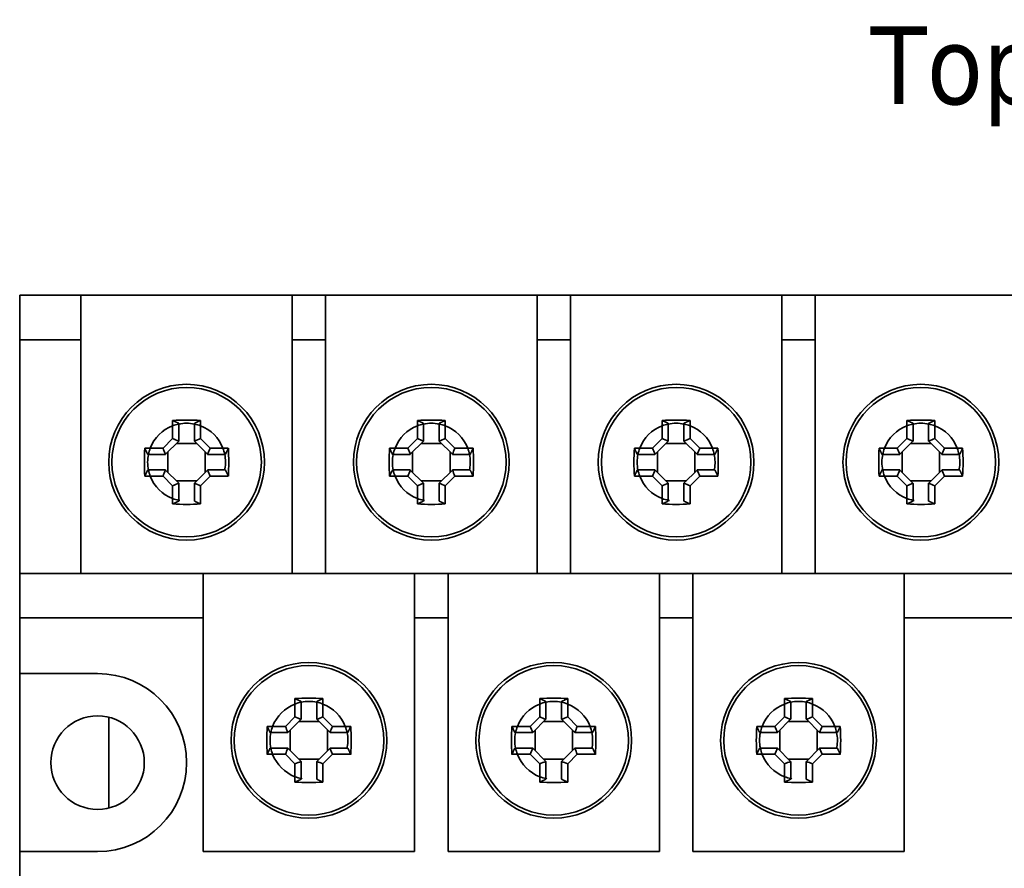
# Model space of a CAD drawing. Header units: millimetres. Extents: x 279 to 469, y 92 to 250.
# Tile 3 of 6: x 279 to 323, y 212 to 250. Entities that reach past the tile are written whole.
import ezdxf

# ---------------------------------------------------------------- set-up
doc = ezdxf.new("R2010")
doc.units = ezdxf.units.MM
for name, color, linetype, lineweight in [('Symbol (ISO)', 7, 'Continuous', 25), ('Visible (ISO)', 7, 'Continuous', 35), ('Visible Narrow (ISO)', 7, 'Continuous', 35)]:
    doc.layers.add(name, color=color, linetype=linetype, lineweight=lineweight)
doc.styles.add('Label Text (ISO)', font='TAHOMA.TTF')

msp = doc.modelspace()

# ---------------------------------------------------------------- linework, layer by layer
at = {"layer": 'Visible (ISO)'}
for p, q in [((281.585, 237.862), (278.835, 237.862)), ((281.585, 237.862), (291.085, 237.862)), ((292.585, 237.862), (291.085, 237.862)), ((292.585, 237.862), (302.085, 237.862)), ((303.585, 237.862), (302.085, 237.862)), ((303.585, 237.862), (313.085, 237.862)), ((314.585, 237.862), (313.085, 237.862)), ((314.585, 237.862), (324.085, 237.862)), ((278.835, 225.362), (278.835, 235.862)), ((281.585, 225.362), (281.585, 235.862)), ((291.085, 235.862), (291.085, 225.362)), ((292.585, 225.362), (292.585, 235.862)), ((302.085, 235.862), (302.085, 225.362)), ((303.585, 225.362), (303.585, 235.862)), ((313.085, 235.862), (313.085, 225.362)), ((314.585, 225.362), (314.585, 235.862)), ((285.706, 231.421), (285.706, 232.238)), ((285.985, 232.11), (285.985, 231.312)), ((286.685, 231.312), (286.685, 232.11)), ((286.963, 232.238), (286.963, 231.421)), ((296.706, 231.421), (296.706, 232.238)), ((296.985, 232.11), (296.985, 231.312)), ((297.685, 231.312), (297.685, 232.11)), ((297.963, 232.238), (297.963, 231.421)), ((307.706, 231.421), (307.706, 232.238)), ((307.985, 232.11), (307.985, 231.312)), ((308.685, 231.312), (308.685, 232.11)), ((308.963, 232.238), (308.963, 231.421)), ((318.706, 231.421), (318.706, 232.238)), ((318.985, 232.11), (318.985, 231.312)), ((319.685, 231.312), (319.685, 232.11)), ((319.963, 232.238), (319.963, 231.421)), ((284.459, 230.991), (285.276, 230.991)), ((285.276, 230.991), (285.706, 231.421)), ((285.981, 231.308), (285.389, 230.716)), ((286.795, 231.202), (285.875, 231.202)), ((286.689, 231.308), (286.685, 231.312)), ((287.281, 230.716), (286.689, 231.308)), ((286.963, 231.421), (287.394, 230.991)), ((287.394, 230.991), (288.211, 230.991)), ((295.459, 230.991), (296.276, 230.991)), ((296.276, 230.991), (296.706, 231.421)), ((296.981, 231.308), (296.389, 230.716)), ((297.795, 231.202), (296.875, 231.202)), ((297.689, 231.308), (297.685, 231.312)), ((298.281, 230.716), (297.689, 231.308)), ((297.963, 231.421), (298.394, 230.991)), ((298.394, 230.991), (299.211, 230.991)), ((306.459, 230.991), (307.276, 230.991)), ((307.276, 230.991), (307.706, 231.421)), ((307.981, 231.308), (307.389, 230.716)), ((308.795, 231.202), (307.875, 231.202)), ((308.689, 231.308), (308.685, 231.312)), ((309.281, 230.716), (308.689, 231.308)), ((308.963, 231.421), (309.394, 230.991)), ((309.394, 230.991), (310.211, 230.991)), ((317.459, 230.991), (318.276, 230.991)), ((318.276, 230.991), (318.706, 231.421)), ((318.981, 231.308), (318.389, 230.716)), ((319.795, 231.202), (318.875, 231.202)), ((319.689, 231.308), (319.685, 231.312)), ((320.281, 230.716), (319.689, 231.308)), ((319.963, 231.421), (320.394, 230.991)), ((320.394, 230.991), (321.211, 230.991)), ((285.385, 230.712), (284.587, 230.712)), ((285.389, 230.716), (285.385, 230.712)), ((285.495, 230.822), (285.495, 229.902)), ((287.175, 229.902), (287.175, 230.822)), ((288.082, 230.712), (287.285, 230.712)), ((296.385, 230.712), (295.587, 230.712)), ((296.389, 230.716), (296.385, 230.712)), ((296.495, 230.822), (296.495, 229.902)), ((298.175, 229.902), (298.175, 230.822)), ((299.082, 230.712), (298.285, 230.712)), ((307.385, 230.712), (306.587, 230.712)), ((307.389, 230.716), (307.385, 230.712)), ((307.495, 230.822), (307.495, 229.902)), ((309.175, 229.902), (309.175, 230.822)), ((310.082, 230.712), (309.285, 230.712)), ((318.385, 230.712), (317.587, 230.712)), ((318.389, 230.716), (318.385, 230.712)), ((318.495, 230.822), (318.495, 229.902)), ((320.175, 229.902), (320.175, 230.822)), ((321.082, 230.712), (320.285, 230.712)), ((285.276, 229.734), (284.459, 229.734)), ((284.587, 230.012), (285.385, 230.012)), ((285.706, 229.303), (285.276, 229.734)), ((285.389, 230.008), (285.981, 229.416)), ((286.689, 229.416), (287.281, 230.008)), ((287.394, 229.734), (286.963, 229.303)), ((287.281, 230.008), (287.285, 230.012)), ((287.285, 230.012), (288.082, 230.012)), ((288.211, 229.734), (287.394, 229.734)), ((296.276, 229.734), (295.459, 229.734)), ((295.587, 230.012), (296.385, 230.012)), ((296.706, 229.303), (296.276, 229.734)), ((296.389, 230.008), (296.981, 229.416)), ((297.689, 229.416), (298.281, 230.008)), ((298.394, 229.734), (297.963, 229.303)), ((298.281, 230.008), (298.285, 230.012)), ((298.285, 230.012), (299.082, 230.012)), ((299.211, 229.734), (298.394, 229.734)), ((307.276, 229.734), (306.459, 229.734)), ((306.587, 230.012), (307.385, 230.012)), ((307.706, 229.303), (307.276, 229.734)), ((307.389, 230.008), (307.981, 229.416)), ((308.689, 229.416), (309.281, 230.008)), ((309.394, 229.734), (308.963, 229.303)), ((309.281, 230.008), (309.285, 230.012)), ((309.285, 230.012), (310.082, 230.012)), ((310.211, 229.734), (309.394, 229.734)), ((318.276, 229.734), (317.459, 229.734)), ((317.587, 230.012), (318.385, 230.012)), ((318.706, 229.303), (318.276, 229.734)), ((318.389, 230.008), (318.981, 229.416)), ((319.689, 229.416), (320.281, 230.008)), ((320.394, 229.734), (319.963, 229.303)), ((320.281, 230.008), (320.285, 230.012)), ((320.285, 230.012), (321.082, 230.012)), ((321.211, 229.734), (320.394, 229.734)), ((285.706, 228.486), (285.706, 229.303)), ((285.875, 229.522), (286.795, 229.522)), ((285.981, 229.416), (285.985, 229.412)), ((285.985, 229.412), (285.985, 228.615)), ((286.685, 228.615), (286.685, 229.412)), ((286.963, 229.303), (286.963, 228.486)), ((296.706, 228.486), (296.706, 229.303)), ((296.875, 229.522), (297.795, 229.522)), ((296.981, 229.416), (296.985, 229.412)), ((296.985, 229.412), (296.985, 228.615)), ((297.685, 228.615), (297.685, 229.412)), ((297.963, 229.303), (297.963, 228.486)), ((307.706, 228.486), (307.706, 229.303)), ((307.875, 229.522), (308.795, 229.522)), ((307.981, 229.416), (307.985, 229.412)), ((307.985, 229.412), (307.985, 228.615)), ((308.685, 228.615), (308.685, 229.412)), ((308.963, 229.303), (308.963, 228.486)), ((318.706, 228.486), (318.706, 229.303)), ((318.875, 229.522), (319.795, 229.522)), ((318.981, 229.416), (318.985, 229.412)), ((318.985, 229.412), (318.985, 228.615)), ((319.685, 228.615), (319.685, 229.412)), ((319.963, 229.303), (319.963, 228.486)), ((287.085, 225.362), (278.835, 225.362)), ((287.085, 225.362), (296.585, 225.362)), ((298.085, 225.362), (296.585, 225.362)), ((298.085, 225.362), (307.585, 225.362)), ((309.085, 225.362), (307.585, 225.362)), ((309.085, 225.362), (318.585, 225.362)), ((326.835, 225.362), (318.585, 225.362)), ((278.835, 220.862), (278.835, 223.362)), ((287.085, 212.862), (287.085, 223.362)), ((296.585, 223.362), (296.585, 212.862)), ((298.085, 212.862), (298.085, 223.362)), ((307.585, 223.362), (307.585, 212.862)), ((309.085, 212.862), (309.085, 223.362)), ((318.585, 223.362), (318.585, 212.862)), ((278.835, 220.862), (282.335, 220.862)), ((278.835, 212.862), (278.835, 220.862)), ((291.206, 218.921), (291.206, 219.738)), ((291.485, 219.61), (291.485, 218.812)), ((292.185, 218.812), (292.185, 219.61)), ((292.463, 219.738), (292.463, 218.921)), ((302.206, 218.921), (302.206, 219.738)), ((302.485, 219.61), (302.485, 218.812)), ((303.185, 218.812), (303.185, 219.61)), ((303.463, 219.738), (303.463, 218.921)), ((313.206, 218.921), (313.206, 219.738)), ((313.485, 219.61), (313.485, 218.812)), ((314.185, 218.812), (314.185, 219.61)), ((314.463, 219.738), (314.463, 218.921)), ((282.835, 218.902), (282.835, 214.823)), ((290.776, 218.491), (291.206, 218.921)), ((291.481, 218.808), (290.889, 218.216)), ((292.295, 218.702), (291.375, 218.702)), ((292.189, 218.808), (292.185, 218.812)), ((292.781, 218.216), (292.189, 218.808)), ((292.463, 218.921), (292.894, 218.491)), ((301.776, 218.491), (302.206, 218.921)), ((302.481, 218.808), (301.889, 218.216)), ((303.295, 218.702), (302.375, 218.702)), ((303.189, 218.808), (303.185, 218.812)), ((303.781, 218.216), (303.189, 218.808)), ((303.463, 218.921), (303.894, 218.491)), ((312.776, 218.491), (313.206, 218.921)), ((313.481, 218.808), (312.889, 218.216)), ((314.295, 218.702), (313.375, 218.702)), ((314.189, 218.808), (314.185, 218.812)), ((314.781, 218.216), (314.189, 218.808)), ((314.463, 218.921), (314.894, 218.491)), ((289.959, 218.491), (290.776, 218.491)), ((290.885, 218.212), (290.087, 218.212)), ((290.889, 218.216), (290.885, 218.212)), ((290.995, 218.322), (290.995, 217.402)), ((292.675, 217.402), (292.675, 218.322)), ((293.582, 218.212), (292.785, 218.212)), ((292.894, 218.491), (293.711, 218.491)), ((300.959, 218.491), (301.776, 218.491)), ((301.885, 218.212), (301.087, 218.212)), ((301.889, 218.216), (301.885, 218.212)), ((301.995, 218.322), (301.995, 217.402)), ((303.675, 217.402), (303.675, 218.322)), ((304.582, 218.212), (303.785, 218.212)), ((303.894, 218.491), (304.711, 218.491)), ((311.959, 218.491), (312.776, 218.491)), ((312.885, 218.212), (312.087, 218.212)), ((312.889, 218.216), (312.885, 218.212)), ((312.995, 218.322), (312.995, 217.402)), ((314.675, 217.402), (314.675, 218.322)), ((315.582, 218.212), (314.785, 218.212)), ((314.894, 218.491), (315.711, 218.491)), ((290.087, 217.512), (290.885, 217.512)), ((290.889, 217.508), (291.481, 216.916)), ((292.189, 216.916), (292.781, 217.508)), ((292.781, 217.508), (292.785, 217.512)), ((292.785, 217.512), (293.582, 217.512)), ((301.087, 217.512), (301.885, 217.512)), ((301.889, 217.508), (302.481, 216.916)), ((303.189, 216.916), (303.781, 217.508)), ((303.781, 217.508), (303.785, 217.512)), ((303.785, 217.512), (304.582, 217.512)), ((312.087, 217.512), (312.885, 217.512)), ((312.889, 217.508), (313.481, 216.916)), ((314.189, 216.916), (314.781, 217.508)), ((314.781, 217.508), (314.785, 217.512)), ((314.785, 217.512), (315.582, 217.512)), ((290.776, 217.234), (289.959, 217.234)), ((291.206, 216.803), (290.776, 217.234)), ((291.375, 217.022), (292.295, 217.022)), ((291.481, 216.916), (291.485, 216.912)), ((291.485, 216.912), (291.485, 216.115)), ((292.185, 216.115), (292.185, 216.912)), ((292.894, 217.234), (292.463, 216.803)), ((293.711, 217.234), (292.894, 217.234)), ((301.776, 217.234), (300.959, 217.234)), ((302.206, 216.803), (301.776, 217.234)), ((302.375, 217.022), (303.295, 217.022)), ((302.481, 216.916), (302.485, 216.912)), ((302.485, 216.912), (302.485, 216.115)), ((303.185, 216.115), (303.185, 216.912)), ((303.894, 217.234), (303.463, 216.803)), ((304.711, 217.234), (303.894, 217.234)), ((312.776, 217.234), (311.959, 217.234)), ((313.206, 216.803), (312.776, 217.234)), ((313.375, 217.022), (314.295, 217.022)), ((313.481, 216.916), (313.485, 216.912)), ((313.485, 216.912), (313.485, 216.115)), ((314.185, 216.115), (314.185, 216.912)), ((314.894, 217.234), (314.463, 216.803)), ((315.711, 217.234), (314.894, 217.234)), ((291.206, 215.986), (291.206, 216.803)), ((292.463, 216.803), (292.463, 215.986)), ((302.206, 215.986), (302.206, 216.803)), ((303.463, 216.803), (303.463, 215.986)), ((313.206, 215.986), (313.206, 216.803)), ((314.463, 216.803), (314.463, 215.986)), ((278.835, 172.362), (278.835, 212.862)), ((282.335, 212.862), (278.835, 212.862)), ((296.585, 212.862), (287.085, 212.862)), ((307.585, 212.862), (298.085, 212.862)), ((318.585, 212.862), (309.085, 212.862))]:
    msp.add_line(p, q, dxfattribs=at)
for centre, radius in [((286.335, 230.362), 3.5), ((286.335, 230.362), 3.36), ((297.335, 230.362), 3.5), ((297.335, 230.362), 3.36), ((308.335, 230.362), 3.5), ((308.335, 230.362), 3.36), ((319.335, 230.362), 3.5), ((319.335, 230.362), 3.36), ((291.835, 217.862), 3.5), ((302.835, 217.862), 3.5), ((313.835, 217.862), 3.5), ((291.835, 217.862), 3.36), ((302.835, 217.862), 3.36), ((313.835, 217.862), 3.36), ((282.335, 216.862), 2.1)]:
    msp.add_circle(centre, radius, dxfattribs=at)
msp.add_arc((282.335, 216.862), 4, 270, 90, dxfattribs=at)
for centre, major_axis in [((286.335, 229.671), (-5.176, 0)), ((297.335, 229.671), (-5.176, 0)), ((308.335, 229.671), (-5.176, 0)), ((319.335, 229.671), (-5.176, 0)), ((287.026, 230.362), (0, -5.176)), ((285.644, 230.362), (0, 5.176)), ((298.026, 230.362), (0, -5.176)), ((296.644, 230.362), (0, 5.176)), ((309.026, 230.362), (0, -5.176)), ((307.644, 230.362), (0, 5.176)), ((320.026, 230.362), (0, -5.176)), ((318.644, 230.362), (0, 5.176)), ((286.335, 231.053), (5.176, 0)), ((297.335, 231.053), (5.176, 0)), ((308.335, 231.053), (5.176, 0)), ((319.335, 231.053), (5.176, 0)), ((291.835, 217.171), (-5.176, 0)), ((302.835, 217.171), (-5.176, 0)), ((313.835, 217.171), (-5.176, 0)), ((292.526, 217.862), (0, -5.176)), ((291.144, 217.862), (0, 5.176)), ((303.526, 217.862), (0, -5.176)), ((302.144, 217.862), (0, 5.176)), ((314.526, 217.862), (0, -5.176)), ((313.144, 217.862), (0, 5.176)), ((291.835, 218.553), (5.176, 0)), ((302.835, 218.553), (5.176, 0)), ((313.835, 218.553), (5.176, 0))]:
    msp.add_ellipse(centre, major_axis=major_axis, ratio=0.499722, start_param=4.590662, end_param=4.834116, dxfattribs=at)
for points, knots in [([(278.835, 237.862), (278.835, 237.862), (278.835, 237.862), (278.835, 237.681), (278.835, 237.568), (278.835, 237.337), (278.835, 237.186), (278.835, 236.812), (278.835, 236.61), (278.835, 236.242), (278.835, 236.049), (278.835, 235.862)], [0, 0, 0, 0, 0.0834025, 0.0834025, 0.1459704, 0.1459704, 0.2198863, 0.2198863, 0.3072906, 0.3072906, 0.412336, 0.412336, 0.412336, 0.412336]), ([(281.585, 235.862), (281.585, 236.113), (281.585, 236.386), (281.585, 236.928), (281.585, 237.108), (281.585, 237.387), (281.585, 237.516), (281.585, 237.731), (281.585, 237.787), (281.585, 237.862), (281.585, 237.862), (281.585, 237.862)], [0, 0, 0, 0, 0.0753259, 0.0753259, 0.1448163, 0.1448163, 0.2317696, 0.2317696, 0.3339496, 0.3339496, 0.4869868, 0.4869868, 0.4869868, 0.4869868]), ([(291.085, 237.862), (291.085, 237.862), (291.085, 237.862), (291.085, 237.681), (291.085, 237.568), (291.085, 237.337), (291.085, 237.186), (291.085, 236.812), (291.085, 236.61), (291.085, 236.242), (291.085, 236.049), (291.085, 235.862)], [0, 0, 0, 0, 0.0834025, 0.0834025, 0.1459704, 0.1459704, 0.2198863, 0.2198863, 0.3072906, 0.3072906, 0.412336, 0.412336, 0.412336, 0.412336]), ([(292.585, 235.862), (292.585, 236.113), (292.585, 236.386), (292.585, 236.928), (292.585, 237.108), (292.585, 237.387), (292.585, 237.516), (292.585, 237.731), (292.585, 237.787), (292.585, 237.862), (292.585, 237.862), (292.585, 237.862)], [0, 0, 0, 0, 0.0753259, 0.0753259, 0.1448163, 0.1448163, 0.2317696, 0.2317696, 0.3339496, 0.3339496, 0.4869868, 0.4869868, 0.4869868, 0.4869868]), ([(302.085, 237.862), (302.085, 237.862), (302.085, 237.862), (302.085, 237.681), (302.085, 237.568), (302.085, 237.337), (302.085, 237.186), (302.085, 236.812), (302.085, 236.61), (302.085, 236.242), (302.085, 236.049), (302.085, 235.862)], [0, 0, 0, 0, 0.0834025, 0.0834025, 0.1459704, 0.1459704, 0.2198863, 0.2198863, 0.3072906, 0.3072906, 0.412336, 0.412336, 0.412336, 0.412336]), ([(303.585, 235.862), (303.585, 236.113), (303.585, 236.386), (303.585, 236.928), (303.585, 237.108), (303.585, 237.387), (303.585, 237.516), (303.585, 237.731), (303.585, 237.787), (303.585, 237.862), (303.585, 237.862), (303.585, 237.862)], [0, 0, 0, 0, 0.0753259, 0.0753259, 0.1448163, 0.1448163, 0.2317696, 0.2317696, 0.3339496, 0.3339496, 0.4869868, 0.4869868, 0.4869868, 0.4869868]), ([(313.085, 237.862), (313.085, 237.862), (313.085, 237.862), (313.085, 237.681), (313.085, 237.568), (313.085, 237.337), (313.085, 237.186), (313.085, 236.812), (313.085, 236.61), (313.085, 236.242), (313.085, 236.049), (313.085, 235.862)], [0, 0, 0, 0, 0.0834025, 0.0834025, 0.1459704, 0.1459704, 0.2198863, 0.2198863, 0.3072906, 0.3072906, 0.412336, 0.412336, 0.412336, 0.412336]), ([(314.585, 235.862), (314.585, 236.113), (314.585, 236.386), (314.585, 236.928), (314.585, 237.108), (314.585, 237.387), (314.585, 237.516), (314.585, 237.731), (314.585, 237.787), (314.585, 237.862), (314.585, 237.862), (314.585, 237.862)], [0, 0, 0, 0, 0.0753259, 0.0753259, 0.1448163, 0.1448163, 0.2317696, 0.2317696, 0.3339496, 0.3339496, 0.4869868, 0.4869868, 0.4869868, 0.4869868]), ([(278.835, 225.362), (278.835, 225.362), (278.835, 225.362), (278.835, 225.181), (278.835, 225.068), (278.835, 224.837), (278.835, 224.686), (278.835, 224.312), (278.835, 224.11), (278.835, 223.742), (278.835, 223.549), (278.835, 223.362)], [0, 0, 0, 0, 0.0834025, 0.0834025, 0.1459704, 0.1459704, 0.2198863, 0.2198863, 0.3072906, 0.3072906, 0.412336, 0.412336, 0.412336, 0.412336]), ([(287.085, 223.362), (287.085, 223.613), (287.085, 223.886), (287.085, 224.428), (287.085, 224.608), (287.085, 224.887), (287.085, 225.016), (287.085, 225.231), (287.085, 225.287), (287.085, 225.362), (287.085, 225.362), (287.085, 225.362)], [0, 0, 0, 0, 0.0753259, 0.0753259, 0.1448163, 0.1448163, 0.2317696, 0.2317696, 0.3339496, 0.3339496, 0.4869868, 0.4869868, 0.4869868, 0.4869868]), ([(296.585, 225.362), (296.585, 225.362), (296.585, 225.362), (296.585, 225.181), (296.585, 225.068), (296.585, 224.837), (296.585, 224.686), (296.585, 224.312), (296.585, 224.11), (296.585, 223.742), (296.585, 223.549), (296.585, 223.362)], [0, 0, 0, 0, 0.0834025, 0.0834025, 0.1459704, 0.1459704, 0.2198863, 0.2198863, 0.3072906, 0.3072906, 0.412336, 0.412336, 0.412336, 0.412336]), ([(298.085, 223.362), (298.085, 223.613), (298.085, 223.886), (298.085, 224.428), (298.085, 224.608), (298.085, 224.887), (298.085, 225.016), (298.085, 225.231), (298.085, 225.287), (298.085, 225.362), (298.085, 225.362), (298.085, 225.362)], [0, 0, 0, 0, 0.0753259, 0.0753259, 0.1448163, 0.1448163, 0.2317696, 0.2317696, 0.3339496, 0.3339496, 0.4869868, 0.4869868, 0.4869868, 0.4869868]), ([(307.585, 225.362), (307.585, 225.362), (307.585, 225.362), (307.585, 225.181), (307.585, 225.068), (307.585, 224.837), (307.585, 224.686), (307.585, 224.312), (307.585, 224.11), (307.585, 223.742), (307.585, 223.549), (307.585, 223.362)], [0, 0, 0, 0, 0.0834025, 0.0834025, 0.1459704, 0.1459704, 0.2198863, 0.2198863, 0.3072906, 0.3072906, 0.412336, 0.412336, 0.412336, 0.412336]), ([(309.085, 223.362), (309.085, 223.613), (309.085, 223.886), (309.085, 224.428), (309.085, 224.608), (309.085, 224.887), (309.085, 225.016), (309.085, 225.231), (309.085, 225.287), (309.085, 225.362), (309.085, 225.362), (309.085, 225.362)], [0, 0, 0, 0, 0.0753259, 0.0753259, 0.1448163, 0.1448163, 0.2317696, 0.2317696, 0.3339496, 0.3339496, 0.4869868, 0.4869868, 0.4869868, 0.4869868]), ([(318.585, 225.362), (318.585, 225.362), (318.585, 225.362), (318.585, 225.181), (318.585, 225.068), (318.585, 224.837), (318.585, 224.686), (318.585, 224.312), (318.585, 224.11), (318.585, 223.742), (318.585, 223.549), (318.585, 223.362)], [0, 0, 0, 0, 0.0834025, 0.0834025, 0.1459704, 0.1459704, 0.2198863, 0.2198863, 0.3072906, 0.3072906, 0.412336, 0.412336, 0.412336, 0.412336])]:
    msp.add_open_spline(points, degree=3, knots=knots, dxfattribs=at)
for points, weights in [([(285.706, 232.238), (285.849, 232.172), (285.985, 232.11)], [1, 1.00032123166, 1]), ([(286.685, 232.11), (286.82, 232.172), (286.963, 232.238)], [1, 1.0003212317, 1]), ([(296.706, 232.238), (296.849, 232.172), (296.985, 232.11)], [1, 1.00032123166, 1]), ([(297.685, 232.11), (297.82, 232.172), (297.963, 232.238)], [1, 1.0003212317, 1]), ([(307.706, 232.238), (307.849, 232.172), (307.985, 232.11)], [1, 1.00032123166, 1]), ([(308.685, 232.11), (308.82, 232.172), (308.963, 232.238)], [1, 1.0003212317, 1]), ([(318.706, 232.238), (318.849, 232.172), (318.985, 232.11)], [1, 1.00032123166, 1]), ([(319.685, 232.11), (319.82, 232.172), (319.963, 232.238)], [1, 1.0003212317, 1]), ([(284.587, 230.712), (284.525, 230.848), (284.459, 230.991)], [1, 1.00032123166, 1]), ([(285.981, 231.308), (285.983, 231.31), (285.985, 231.312)], [0.952826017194, 0.952797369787, 0.952768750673]), ([(288.211, 230.991), (288.145, 230.848), (288.082, 230.712)], [1, 1.00032123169, 1]), ([(295.587, 230.712), (295.525, 230.848), (295.459, 230.991)], [1, 1.00032123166, 1]), ([(296.981, 231.308), (296.983, 231.31), (296.985, 231.312)], [0.952826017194, 0.952797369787, 0.952768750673]), ([(299.211, 230.991), (299.145, 230.848), (299.082, 230.712)], [1, 1.00032123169, 1]), ([(306.587, 230.712), (306.525, 230.848), (306.459, 230.991)], [1, 1.00032123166, 1]), ([(307.981, 231.308), (307.983, 231.31), (307.985, 231.312)], [0.952826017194, 0.952797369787, 0.952768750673]), ([(310.211, 230.991), (310.145, 230.848), (310.082, 230.712)], [1, 1.00032123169, 1]), ([(317.587, 230.712), (317.525, 230.848), (317.459, 230.991)], [1, 1.00032123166, 1]), ([(318.981, 231.308), (318.983, 231.31), (318.985, 231.312)], [0.952826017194, 0.952797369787, 0.952768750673]), ([(321.211, 230.991), (321.145, 230.848), (321.082, 230.712)], [1, 1.00032123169, 1]), ([(287.281, 230.716), (287.283, 230.714), (287.285, 230.712)], [0.952826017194, 0.952797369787, 0.952768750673]), ([(298.281, 230.716), (298.283, 230.714), (298.285, 230.712)], [0.952826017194, 0.952797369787, 0.952768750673]), ([(309.281, 230.716), (309.283, 230.714), (309.285, 230.712)], [0.952826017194, 0.952797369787, 0.952768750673]), ([(320.281, 230.716), (320.283, 230.714), (320.285, 230.712)], [0.952826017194, 0.952797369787, 0.952768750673]), ([(284.459, 229.734), (284.525, 229.877), (284.587, 230.012)], [1, 1.00032123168, 1]), ([(285.389, 230.008), (285.387, 230.01), (285.385, 230.012)], [0.952826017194, 0.952797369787, 0.952768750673]), ([(288.082, 230.012), (288.145, 229.877), (288.211, 229.734)], [1, 1.00032123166, 1]), ([(295.459, 229.734), (295.525, 229.877), (295.587, 230.012)], [1, 1.00032123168, 1]), ([(296.389, 230.008), (296.387, 230.01), (296.385, 230.012)], [0.952826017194, 0.952797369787, 0.952768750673]), ([(299.082, 230.012), (299.145, 229.877), (299.211, 229.734)], [1, 1.00032123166, 1]), ([(306.459, 229.734), (306.525, 229.877), (306.587, 230.012)], [1, 1.00032123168, 1]), ([(307.389, 230.008), (307.387, 230.01), (307.385, 230.012)], [0.952826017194, 0.952797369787, 0.952768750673]), ([(310.082, 230.012), (310.145, 229.877), (310.211, 229.734)], [1, 1.00032123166, 1]), ([(317.459, 229.734), (317.525, 229.877), (317.587, 230.012)], [1, 1.00032123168, 1]), ([(318.389, 230.008), (318.387, 230.01), (318.385, 230.012)], [0.952826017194, 0.952797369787, 0.952768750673]), ([(321.082, 230.012), (321.145, 229.877), (321.211, 229.734)], [1, 1.00032123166, 1]), ([(286.689, 229.416), (286.687, 229.414), (286.685, 229.412)], [0.952826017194, 0.952797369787, 0.952768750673]), ([(297.689, 229.416), (297.687, 229.414), (297.685, 229.412)], [0.952826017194, 0.952797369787, 0.952768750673]), ([(308.689, 229.416), (308.687, 229.414), (308.685, 229.412)], [0.952826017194, 0.952797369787, 0.952768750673]), ([(319.689, 229.416), (319.687, 229.414), (319.685, 229.412)], [0.952826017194, 0.952797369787, 0.952768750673]), ([(285.985, 228.615), (285.849, 228.552), (285.706, 228.486)], [1, 1.00032123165, 1]), ([(286.963, 228.486), (286.82, 228.552), (286.685, 228.615)], [1, 1.00032123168, 1]), ([(296.985, 228.615), (296.849, 228.552), (296.706, 228.486)], [1, 1.00032123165, 1]), ([(297.963, 228.486), (297.82, 228.552), (297.685, 228.615)], [1, 1.00032123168, 1]), ([(307.985, 228.615), (307.849, 228.552), (307.706, 228.486)], [1, 1.00032123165, 1]), ([(308.963, 228.486), (308.82, 228.552), (308.685, 228.615)], [1, 1.00032123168, 1]), ([(318.985, 228.615), (318.849, 228.552), (318.706, 228.486)], [1, 1.00032123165, 1]), ([(319.963, 228.486), (319.82, 228.552), (319.685, 228.615)], [1, 1.00032123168, 1]), ([(291.206, 219.738), (291.349, 219.672), (291.485, 219.61)], [1, 1.00032123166, 1]), ([(292.185, 219.61), (292.32, 219.672), (292.463, 219.738)], [1, 1.0003212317, 1]), ([(302.206, 219.738), (302.349, 219.672), (302.485, 219.61)], [1, 1.00032123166, 1]), ([(303.185, 219.61), (303.32, 219.672), (303.463, 219.738)], [1, 1.0003212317, 1]), ([(313.206, 219.738), (313.349, 219.672), (313.485, 219.61)], [1, 1.00032123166, 1]), ([(314.185, 219.61), (314.32, 219.672), (314.463, 219.738)], [1, 1.0003212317, 1]), ([(291.481, 218.808), (291.483, 218.81), (291.485, 218.812)], [0.952826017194, 0.952797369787, 0.952768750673]), ([(302.481, 218.808), (302.483, 218.81), (302.485, 218.812)], [0.952826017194, 0.952797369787, 0.952768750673]), ([(313.481, 218.808), (313.483, 218.81), (313.485, 218.812)], [0.952826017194, 0.952797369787, 0.952768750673]), ([(290.087, 218.212), (290.025, 218.348), (289.959, 218.491)], [1, 1.00032123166, 1]), ([(292.781, 218.216), (292.783, 218.214), (292.785, 218.212)], [0.952826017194, 0.952797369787, 0.952768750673]), ([(293.711, 218.491), (293.645, 218.348), (293.582, 218.212)], [1, 1.00032123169, 1]), ([(301.087, 218.212), (301.025, 218.348), (300.959, 218.491)], [1, 1.00032123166, 1]), ([(303.781, 218.216), (303.783, 218.214), (303.785, 218.212)], [0.952826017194, 0.952797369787, 0.952768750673]), ([(304.711, 218.491), (304.645, 218.348), (304.582, 218.212)], [1, 1.00032123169, 1]), ([(312.087, 218.212), (312.025, 218.348), (311.959, 218.491)], [1, 1.00032123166, 1]), ([(314.781, 218.216), (314.783, 218.214), (314.785, 218.212)], [0.952826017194, 0.952797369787, 0.952768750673]), ([(315.711, 218.491), (315.645, 218.348), (315.582, 218.212)], [1, 1.00032123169, 1]), ([(289.959, 217.234), (290.025, 217.377), (290.087, 217.512)], [1, 1.00032123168, 1]), ([(290.889, 217.508), (290.887, 217.51), (290.885, 217.512)], [0.952826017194, 0.952797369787, 0.952768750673]), ([(293.582, 217.512), (293.645, 217.377), (293.711, 217.234)], [1, 1.00032123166, 1]), ([(300.959, 217.234), (301.025, 217.377), (301.087, 217.512)], [1, 1.00032123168, 1]), ([(301.889, 217.508), (301.887, 217.51), (301.885, 217.512)], [0.952826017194, 0.952797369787, 0.952768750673]), ([(304.582, 217.512), (304.645, 217.377), (304.711, 217.234)], [1, 1.00032123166, 1]), ([(311.959, 217.234), (312.025, 217.377), (312.087, 217.512)], [1, 1.00032123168, 1]), ([(312.889, 217.508), (312.887, 217.51), (312.885, 217.512)], [0.952826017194, 0.952797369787, 0.952768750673]), ([(315.582, 217.512), (315.645, 217.377), (315.711, 217.234)], [1, 1.00032123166, 1]), ([(292.189, 216.916), (292.187, 216.914), (292.185, 216.912)], [0.952826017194, 0.952797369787, 0.952768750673]), ([(303.189, 216.916), (303.187, 216.914), (303.185, 216.912)], [0.952826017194, 0.952797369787, 0.952768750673]), ([(314.189, 216.916), (314.187, 216.914), (314.185, 216.912)], [0.952826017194, 0.952797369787, 0.952768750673]), ([(291.485, 216.115), (291.349, 216.052), (291.206, 215.986)], [1, 1.00032123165, 1]), ([(292.463, 215.986), (292.32, 216.052), (292.185, 216.115)], [1, 1.00032123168, 1]), ([(302.485, 216.115), (302.349, 216.052), (302.206, 215.986)], [1, 1.00032123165, 1]), ([(303.463, 215.986), (303.32, 216.052), (303.185, 216.115)], [1, 1.00032123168, 1]), ([(313.485, 216.115), (313.349, 216.052), (313.206, 215.986)], [1, 1.00032123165, 1]), ([(314.463, 215.986), (314.32, 216.052), (314.185, 216.115)], [1, 1.00032123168, 1])]:
    msp.add_rational_spline(points, weights, degree=2, dxfattribs=at)
for points in [[(285.276, 230.991), (285.314, 230.899), (285.352, 230.808), (285.389, 230.716)], [(285.706, 231.421), (285.798, 231.383), (285.889, 231.345), (285.981, 231.308)], [(286.963, 231.421), (286.872, 231.383), (286.78, 231.345), (286.689, 231.308)], [(287.394, 230.991), (287.356, 230.899), (287.318, 230.808), (287.281, 230.716)], [(296.276, 230.991), (296.314, 230.899), (296.352, 230.808), (296.389, 230.716)], [(296.706, 231.421), (296.798, 231.383), (296.889, 231.345), (296.981, 231.308)], [(297.963, 231.421), (297.872, 231.383), (297.78, 231.345), (297.689, 231.308)], [(298.394, 230.991), (298.356, 230.899), (298.318, 230.808), (298.281, 230.716)], [(307.276, 230.991), (307.314, 230.899), (307.352, 230.808), (307.389, 230.716)], [(307.706, 231.421), (307.798, 231.383), (307.889, 231.345), (307.981, 231.308)], [(308.963, 231.421), (308.872, 231.383), (308.78, 231.345), (308.689, 231.308)], [(309.394, 230.991), (309.356, 230.899), (309.318, 230.808), (309.281, 230.716)], [(318.276, 230.991), (318.314, 230.899), (318.352, 230.808), (318.389, 230.716)], [(318.706, 231.421), (318.798, 231.383), (318.889, 231.345), (318.981, 231.308)], [(319.963, 231.421), (319.872, 231.383), (319.78, 231.345), (319.689, 231.308)], [(320.394, 230.991), (320.356, 230.899), (320.318, 230.808), (320.281, 230.716)], [(285.276, 229.734), (285.314, 229.825), (285.352, 229.917), (285.389, 230.008)], [(287.394, 229.734), (287.356, 229.825), (287.318, 229.917), (287.281, 230.008)], [(296.276, 229.734), (296.314, 229.825), (296.352, 229.917), (296.389, 230.008)], [(298.394, 229.734), (298.356, 229.825), (298.318, 229.917), (298.281, 230.008)], [(307.276, 229.734), (307.314, 229.825), (307.352, 229.917), (307.389, 230.008)], [(309.394, 229.734), (309.356, 229.825), (309.318, 229.917), (309.281, 230.008)], [(318.276, 229.734), (318.314, 229.825), (318.352, 229.917), (318.389, 230.008)], [(320.394, 229.734), (320.356, 229.825), (320.318, 229.917), (320.281, 230.008)], [(285.706, 229.303), (285.798, 229.341), (285.889, 229.379), (285.981, 229.416)], [(286.963, 229.303), (286.872, 229.341), (286.78, 229.379), (286.689, 229.416)], [(296.706, 229.303), (296.798, 229.341), (296.889, 229.379), (296.981, 229.416)], [(297.963, 229.303), (297.872, 229.341), (297.78, 229.379), (297.689, 229.416)], [(307.706, 229.303), (307.798, 229.341), (307.889, 229.379), (307.981, 229.416)], [(308.963, 229.303), (308.872, 229.341), (308.78, 229.379), (308.689, 229.416)], [(318.706, 229.303), (318.798, 229.341), (318.889, 229.379), (318.981, 229.416)], [(319.963, 229.303), (319.872, 229.341), (319.78, 229.379), (319.689, 229.416)], [(291.206, 218.921), (291.298, 218.883), (291.389, 218.845), (291.481, 218.808)], [(292.463, 218.921), (292.372, 218.883), (292.28, 218.845), (292.189, 218.808)], [(302.206, 218.921), (302.298, 218.883), (302.389, 218.845), (302.481, 218.808)], [(303.463, 218.921), (303.372, 218.883), (303.28, 218.845), (303.189, 218.808)], [(313.206, 218.921), (313.298, 218.883), (313.389, 218.845), (313.481, 218.808)], [(314.463, 218.921), (314.372, 218.883), (314.28, 218.845), (314.189, 218.808)], [(290.776, 218.491), (290.814, 218.399), (290.852, 218.308), (290.889, 218.216)], [(292.894, 218.491), (292.856, 218.399), (292.818, 218.308), (292.781, 218.216)], [(301.776, 218.491), (301.814, 218.399), (301.852, 218.308), (301.889, 218.216)], [(303.894, 218.491), (303.856, 218.399), (303.818, 218.308), (303.781, 218.216)], [(312.776, 218.491), (312.814, 218.399), (312.852, 218.308), (312.889, 218.216)], [(314.894, 218.491), (314.856, 218.399), (314.818, 218.308), (314.781, 218.216)], [(290.776, 217.234), (290.814, 217.325), (290.852, 217.417), (290.889, 217.508)], [(292.894, 217.234), (292.856, 217.325), (292.818, 217.417), (292.781, 217.508)], [(301.776, 217.234), (301.814, 217.325), (301.852, 217.417), (301.889, 217.508)], [(303.894, 217.234), (303.856, 217.325), (303.818, 217.417), (303.781, 217.508)], [(312.776, 217.234), (312.814, 217.325), (312.852, 217.417), (312.889, 217.508)], [(314.894, 217.234), (314.856, 217.325), (314.818, 217.417), (314.781, 217.508)], [(291.206, 216.803), (291.298, 216.841), (291.389, 216.879), (291.481, 216.916)], [(292.463, 216.803), (292.372, 216.841), (292.28, 216.879), (292.189, 216.916)], [(302.206, 216.803), (302.298, 216.841), (302.389, 216.879), (302.481, 216.916)], [(303.463, 216.803), (303.372, 216.841), (303.28, 216.879), (303.189, 216.916)], [(313.206, 216.803), (313.298, 216.841), (313.389, 216.879), (313.481, 216.916)], [(314.463, 216.803), (314.372, 216.841), (314.28, 216.879), (314.189, 216.916)]]:
    msp.add_open_spline(points, degree=3, dxfattribs=at)
at = {"layer": 'Visible Narrow (ISO)'}
for p, q in [((278.835, 235.862), (281.585, 235.862)), ((291.085, 235.862), (292.585, 235.862)), ((302.085, 235.862), (303.585, 235.862)), ((313.085, 235.862), (314.585, 235.862)), ((278.835, 223.362), (287.085, 223.362)), ((296.585, 223.362), (298.085, 223.362)), ((307.585, 223.362), (309.085, 223.362)), ((318.585, 223.362), (326.835, 223.362))]:
    msp.add_line(p, q, dxfattribs=at)
for centre, start, end in [((286.335, 230.362), 111.0467, 158.9533), ((286.335, 230.362), 78.463, 101.537), ((286.335, 230.362), 21.0467, 68.9533), ((297.335, 230.362), 111.0467, 158.9533), ((297.335, 230.362), 78.463, 101.537), ((297.335, 230.362), 21.0467, 68.9533), ((308.335, 230.362), 111.0467, 158.9533), ((308.335, 230.362), 78.463, 101.537), ((308.335, 230.362), 21.0467, 68.9533), ((319.335, 230.362), 111.0467, 158.9533), ((319.335, 230.362), 78.463, 101.537), ((319.335, 230.362), 21.0467, 68.9533), ((286.335, 230.362), 168.463, 191.537), ((286.335, 230.362), 350, 11.537), ((297.335, 230.362), 168.463, 191.537), ((297.335, 230.362), 350, 11.537), ((308.335, 230.362), 168.463, 191.537), ((308.335, 230.362), 350, 11.537), ((319.335, 230.362), 168.463, 191.537), ((319.335, 230.362), 350, 11.537), ((286.335, 230.362), 201.0467, 248.9533), ((297.335, 230.362), 201.0467, 248.9533), ((308.335, 230.362), 201.0467, 248.9533), ((319.335, 230.362), 201.0467, 248.9533), ((286.335, 230.362), 258.463, 260), ((297.335, 230.362), 258.463, 260), ((308.335, 230.362), 258.463, 260), ((319.335, 230.362), 258.463, 260), ((291.835, 217.862), 111.0467, 158.9533), ((291.835, 217.862), 78.463, 101.537), ((291.835, 217.862), 21.0467, 68.9533), ((302.835, 217.862), 111.0467, 158.9533), ((302.835, 217.862), 78.463, 101.537), ((302.835, 217.862), 21.0467, 68.9533), ((313.835, 217.862), 111.0467, 158.9533), ((313.835, 217.862), 78.463, 101.537), ((313.835, 217.862), 21.0467, 68.9533), ((291.835, 217.862), 168.463, 191.537), ((291.835, 217.862), 350, 11.537), ((302.835, 217.862), 168.463, 191.537), ((302.835, 217.862), 350, 11.537), ((313.835, 217.862), 168.463, 191.537), ((313.835, 217.862), 350, 11.537), ((291.835, 217.862), 201.0467, 248.9533), ((302.835, 217.862), 201.0467, 248.9533), ((313.835, 217.862), 201.0467, 248.9533), ((291.835, 217.862), 258.463, 260), ((302.835, 217.862), 258.463, 260), ((313.835, 217.862), 258.463, 260)]:
    msp.add_arc(centre, 1.75, start, end, dxfattribs=at)
for points in [[(285.985, 232.077), (285.89, 232.057), (285.796, 232.03), (285.706, 231.995)], [(286.963, 231.995), (286.873, 232.03), (286.78, 232.057), (286.685, 232.077)], [(296.985, 232.077), (296.89, 232.057), (296.796, 232.03), (296.706, 231.995)], [(297.963, 231.995), (297.873, 232.03), (297.78, 232.057), (297.685, 232.077)], [(307.985, 232.077), (307.89, 232.057), (307.796, 232.03), (307.706, 231.995)], [(308.963, 231.995), (308.873, 232.03), (308.78, 232.057), (308.685, 232.077)], [(318.985, 232.077), (318.89, 232.057), (318.796, 232.03), (318.706, 231.995)], [(319.963, 231.995), (319.873, 232.03), (319.78, 232.057), (319.685, 232.077)], [(284.702, 230.991), (284.667, 230.901), (284.64, 230.807), (284.62, 230.712)], [(288.049, 230.712), (288.03, 230.807), (288.003, 230.901), (287.968, 230.991)], [(295.702, 230.991), (295.667, 230.901), (295.64, 230.807), (295.62, 230.712)], [(299.049, 230.712), (299.03, 230.807), (299.003, 230.901), (298.968, 230.991)], [(306.702, 230.991), (306.667, 230.901), (306.64, 230.807), (306.62, 230.712)], [(310.049, 230.712), (310.03, 230.807), (310.003, 230.901), (309.968, 230.991)], [(317.702, 230.991), (317.667, 230.901), (317.64, 230.807), (317.62, 230.712)], [(321.049, 230.712), (321.03, 230.807), (321.003, 230.901), (320.968, 230.991)], [(284.62, 230.012), (284.64, 229.917), (284.667, 229.824), (284.702, 229.734)], [(295.62, 230.012), (295.64, 229.917), (295.667, 229.824), (295.702, 229.734)], [(306.62, 230.012), (306.64, 229.917), (306.667, 229.824), (306.702, 229.734)], [(317.62, 230.012), (317.64, 229.917), (317.667, 229.824), (317.702, 229.734)], [(285.706, 228.729), (285.796, 228.694), (285.89, 228.667), (285.985, 228.648)], [(296.706, 228.729), (296.796, 228.694), (296.89, 228.667), (296.985, 228.648)], [(307.706, 228.729), (307.796, 228.694), (307.89, 228.667), (307.985, 228.648)], [(318.706, 228.729), (318.796, 228.694), (318.89, 228.667), (318.985, 228.648)], [(291.485, 219.577), (291.39, 219.557), (291.296, 219.53), (291.206, 219.495)], [(292.463, 219.495), (292.373, 219.53), (292.28, 219.557), (292.185, 219.577)], [(302.485, 219.577), (302.39, 219.557), (302.296, 219.53), (302.206, 219.495)], [(303.463, 219.495), (303.373, 219.53), (303.28, 219.557), (303.185, 219.577)], [(313.485, 219.577), (313.39, 219.557), (313.296, 219.53), (313.206, 219.495)], [(314.463, 219.495), (314.373, 219.53), (314.28, 219.557), (314.185, 219.577)], [(290.202, 218.491), (290.167, 218.401), (290.14, 218.307), (290.12, 218.212)], [(293.549, 218.212), (293.53, 218.307), (293.503, 218.401), (293.468, 218.491)], [(301.202, 218.491), (301.167, 218.401), (301.14, 218.307), (301.12, 218.212)], [(304.549, 218.212), (304.53, 218.307), (304.503, 218.401), (304.468, 218.491)], [(312.202, 218.491), (312.167, 218.401), (312.14, 218.307), (312.12, 218.212)], [(315.549, 218.212), (315.53, 218.307), (315.503, 218.401), (315.468, 218.491)], [(290.12, 217.512), (290.14, 217.417), (290.167, 217.324), (290.202, 217.234)], [(301.12, 217.512), (301.14, 217.417), (301.167, 217.324), (301.202, 217.234)], [(312.12, 217.512), (312.14, 217.417), (312.167, 217.324), (312.202, 217.234)], [(291.206, 216.229), (291.296, 216.194), (291.39, 216.167), (291.485, 216.148)], [(302.206, 216.229), (302.296, 216.194), (302.39, 216.167), (302.485, 216.148)], [(313.206, 216.229), (313.296, 216.194), (313.39, 216.167), (313.485, 216.148)]]:
    msp.add_open_spline(points, degree=3, dxfattribs=at)

# ---------------------------------------------------------------- texts
at = {"layer": 'Symbol (ISO)', "insert": (317.08, 245.453), "char_height": 3.5, "attachment_point": 7, "style": 'Label Text (ISO)'}
msp.add_mtext('Top view', dxfattribs=at)

doc.saveas('drawing.dxf')
